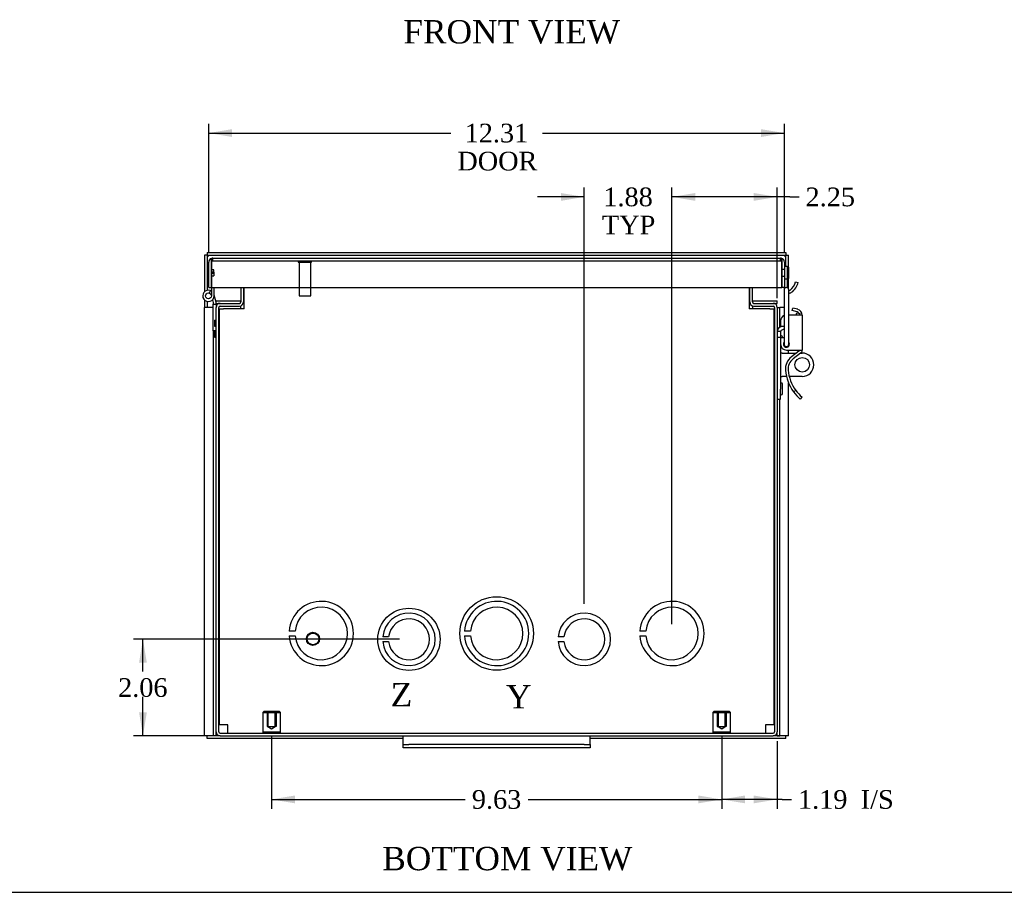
# Model space of a CAD drawing. Header units: inches. Extents: x 0.2 to 89.8, y -0.5 to 59.8.
# Tile 2 of 10: x 18.9 to 39.9, y 0.2 to 18.8. Entities that reach past the tile are written whole.
import ezdxf
from ezdxf.enums import TextEntityAlignment as Align
from ezdxf.lldxf.tags import DXFTag

# ---------------------------------------------------------------- set-up
doc = ezdxf.new("R2010")
doc.units = ezdxf.units.IN
doc.header["$MEASUREMENT"] = 0
for name, color, linetype in [('CCH03753_1', 7, 'Continuous'), ('CCH03753_2', 7, 'Continuous'), ('CCH03754', 7, 'Continuous'), ('COM55642-8', 7, 'Continuous'), ('COM55644-7', 7, 'Continuous'), ('COM55647-8', 7, 'Continuous'), ('COM55648-8', 7, 'Continuous'), ('COM55649-7', 7, 'Continuous'), ('COM55706', 7, 'Continuous'), ('Default', 7, 'Continuous'), ('GSK11095', 7, 'Continuous'), ('HNG14593', 7, 'Continuous'), ('HNG14593-2', 7, 'Continuous'), ('HNG14593-3', 7, 'Continuous'), ('RVT19019', 7, 'Continuous'), ('STD21878', 7, 'Continuous'), ('STD26152', 7, 'Continuous')]:
    doc.layers.add(name, color=color, linetype=linetype)
doc.styles.add('SEACAD_Times_New_Roman', font='times.ttf')
tags = doc.linetypes.add('CENTER2', pattern=[1.125, 0.75, -0.125, 0.125, -0.125]).pattern_tags.tags
tags[10:11] = [DXFTag(74, 4), DXFTag(75, 0), DXFTag(340, '0'), DXFTag(46, 0.0), DXFTag(50, 0.0), DXFTag(44, 0.0), DXFTag(45, 0.0)]
tags[8:9] = [DXFTag(74, 4), DXFTag(75, 0), DXFTag(340, '0'), DXFTag(46, 0.0), DXFTag(50, 0.0), DXFTag(44, 0.0), DXFTag(45, 0.0)]
tags[6:7] = [DXFTag(74, 4), DXFTag(75, 0), DXFTag(340, '0'), DXFTag(46, 0.0), DXFTag(50, 0.0), DXFTag(44, 0.0), DXFTag(45, 0.0)]
tags[4:5] = [DXFTag(74, 4), DXFTag(75, 0), DXFTag(340, '0'), DXFTag(46, 0.0), DXFTag(50, 0.0), DXFTag(44, 0.0), DXFTag(45, 0.0)]
tags = doc.linetypes.add('HIDDEN2', pattern=[0.1875, 0.125, -0.0625]).pattern_tags.tags
tags[6:7] = [DXFTag(74, 4), DXFTag(75, 0), DXFTag(340, '0'), DXFTag(46, 0.0), DXFTag(50, 0.0), DXFTag(44, 0.0), DXFTag(45, 0.0)]
tags[4:5] = [DXFTag(74, 4), DXFTag(75, 0), DXFTag(340, '0'), DXFTag(46, 0.0), DXFTag(50, 0.0), DXFTag(44, 0.0), DXFTag(45, 0.0)]
doc.dimstyles.new('HAMMOND_(STH_-_66x44)', dxfattribs={"dimtxt": 0.4, "dimasz": 0.5, "dimexe": 0.2, "dimexo": 0.2, "dimgap": 0.1, "dimtad": 0, "dimtih": 1, "dimtoh": 1, "dimzin": 0, "dimdsep": 46, "dimtxsty": 'SEACAD_Times_New_Roman', "dimblk1": '_SE_FILLED', "dimblk2": '_SE_FILLED', "dimsah": 1, "dimcen": 0.2, "dimadec": 0, "dimazin": 0, "dimtfac": 0.8, "dimtofl": 0, "dimtmove": 0, "dimatfit": 3, "dimfxl": 1, "dimtolj": 1, "dimtzin": 0, "dimarcsym": 0})

# ---------------------------------------------------------------- blocks, each defined once
blk = doc.blocks.new('SE5')
at = {"layer": 'CCH03753_1', "color": 7, "linetype": 'Continuous'}
for p, q in [((35.221, 13.049), (35.221, 12.949)), ((35.221, 12.949), (35.221, 11.985)), ((35.321, 12.949), (35.321, 13.049)), ((35.321, 11.985), (35.321, 12.949)), ((35.394, 12.604), (35.408, 12.659)), ((35.514, 12.632), (35.408, 12.659)), ((35.522, 12.51), (35.321, 12.51)), ((35.5, 12.577), (35.394, 12.604)), ((35.608, 12.51), (35.522, 12.51)), ((35.608, 12.51), (35.608, 11.76)), ((35.146, 12.385), (35.146, 12.27)), ((35.146, 12.27), (35.221, 12.27)), ((35.146, 12.02), (35.146, 11.885)), ((35.221, 12.02), (35.146, 12.02)), ((35.221, 11.985), (35.221, 11.885)), ((35.321, 11.885), (35.321, 11.985)), ((35.271, 11.76), (35.522, 11.76)), ((35.54, 11.737), (35.379, 11.615)), ((35.574, 11.692), (35.414, 11.57)), ((35.522, 11.76), (35.608, 11.76)), ((35.551, 11.76), (35.551, 11.76)), ((35.608, 11.76), (35.608, 11.76)), ((35.471, 10.899), (35.425, 10.865)), ((35.569, 10.709), (35.606, 10.752)), ((35.571, 10.707), (35.608, 10.75)), ((35.606, 10.752), (35.608, 10.75)), ((35.569, 10.709), (35.571, 10.707))]:
    blk.add_line(p, q, dxfattribs=at)
for centre, radius, start, end in [((35.271, 13.049), 0.05, 0, 180), ((35.271, 12.385), 0.125, 113.5782, 180), ((35.483, 12.51), 0.0684, 31.6239, 75.5001), ((35.483, 12.51), 0.125, 0, 75.5001), ((35.271, 11.885), 0.125, 180, 270), ((35.271, 11.885), 0.065, 140.2849, 0), ((35.271, 11.885), 0.05, 180, 0), ((35.271, 11.885), 0.065, 0, 39.7151), ((35.576, 11.356), 0.326, 127.2123, 185.0305), ((35.522, 11.76), 0.029, 307.2123, 0), ((35.522, 11.76), 0.086, 307.2123, 0), ((35.576, 11.356), 0.269, 127.2123, 185.0305), ((36.17, 11.408), 0.922, 185.0305, 216.059), ((36.17, 11.408), 0.865, 185.0305, 216.059), ((36.17, 11.408), 0.922, 216.059, 229.2865), ((36.17, 11.408), 0.865, 216.059, 229.2865)]:
    blk.add_arc(centre, radius, start, end, dxfattribs=at)
at = {"layer": 'CCH03753_2', "color": 7, "linetype": 'Continuous'}
for p, q in [((35.494, 12.56), (35.563, 12.54)), ((35.133, 12.25), (35.174, 12.27)), ((35.166, 12.186), (35.221, 12.214)), ((35.146, 12.157), (35.074, 12.157)), ((35.146, 12.027), (35.074, 12.027)), ((35.146, 12.157), (35.146, 12.027)), ((35.146, 12.027), (35.146, 12.02)), ((35.146, 11.885), (35.146, 10.925)), ((35.182, 11.696), (35.146, 11.696)), ((35.182, 11.696), (35.486, 11.696)), ((35.58, 11.696), (35.609, 11.696)), ((35.146, 11.196), (35.182, 11.196)), ((35.273, 11.196), (35.182, 11.196)), ((35.609, 11.196), (35.332, 11.196)), ((35.146, 10.707), (35.146, 10.925)), ((35.074, 10.707), (35.146, 10.707))]:
    blk.add_line(p, q, dxfattribs=at)
blk.add_circle((35.609, 11.446), 0.156, dxfattribs=at)
for centre, radius, start, end in [((35.155, 12.656), 0.352, 335.5897, 344.1404), ((35.155, 12.656), 0.424, 339.9333, 344.1404), ((35.182, 12.153), 0.108, 116.9264, 177.9953), ((35.182, 12.153), 0.036, 116.9264, 180), ((35.609, 11.446), 0.25, 270, 90)]:
    blk.add_arc(centre, radius, start, end, dxfattribs=at)
at = {"layer": 'CCH03754', "color": 7, "linetype": 'Continuous'}
for p, q in [((35.229, 13.557), (35.286, 13.557)), ((35.286, 13.557), (35.286, 13.287)), ((35.229, 13.287), (35.286, 13.287)), ((35.286, 13.287), (35.286, 13.097)), ((35.229, 13.076), (35.229, 13.102)), ((35.467, 13.22), (35.523, 13.207))]:
    blk.add_line(p, q, dxfattribs=at)
for centre, radius, start, end in [((35.168, 13.29), 0.307, 306.2343, 346.9117), ((35.168, 13.29), 0.364, 306.2343, 346.9117), ((35.326, 13.075), 0.0402, 262.7792, 306.2343), ((35.326, 13.075), 0.0972, 267.0219, 306.2343)]:
    blk.add_arc(centre, radius, start, end, dxfattribs=at)
at = {"layer": 'COM55642-8', "color": 7, "linetype": 'Continuous'}
for p, q in [((23.603, 13.102), (23.603, 12.789)), ((23.66, 13.102), (23.66, 12.789)), ((34.488, 12.789), (34.488, 13.102)), ((34.545, 12.789), (34.545, 13.102)), ((23.074, 3.596), (23.074, 12.674)), ((23.131, 3.596), (23.131, 12.674)), ((23.16, 12.76), (23.574, 12.76)), ((23.16, 12.703), (23.574, 12.703)), ((34.574, 12.76), (34.988, 12.76)), ((34.574, 12.703), (34.988, 12.703)), ((35.017, 12.674), (35.017, 3.596)), ((35.074, 12.674), (35.074, 3.596)), ((23.038, 12.403), (23.074, 12.403)), ((23.038, 12.403), (23.038, 12.34)), ((23.038, 12.34), (23.074, 12.34)), ((23.038, 12.34), (23.038, 12.335)), ((23.038, 12.335), (23.074, 12.335)), ((23.038, 12.335), (23.038, 12.272)), ((23.038, 12.272), (23.074, 12.272)), ((23.038, 12.17), (23.074, 12.17)), ((23.038, 12.17), (23.038, 12.107)), ((23.038, 12.107), (23.074, 12.107)), ((23.038, 12.107), (23.038, 12.102)), ((23.038, 12.102), (23.074, 12.102)), ((23.038, 12.102), (23.038, 12.039)), ((23.038, 12.039), (23.074, 12.039)), ((23.16, 3.567), (34.988, 3.567)), ((23.16, 3.51), (34.988, 3.51))]:
    blk.add_line(p, q, dxfattribs=at)
for centre, radius, start, end in [((23.16, 12.674), 0.086, 90, 180), ((23.16, 12.674), 0.029, 90, 180), ((23.574, 12.789), 0.086, 270, 0), ((23.574, 12.789), 0.029, 270, 0), ((34.574, 12.789), 0.086, 180, 270), ((34.574, 12.789), 0.029, 180, 270), ((34.988, 12.674), 0.086, 0, 90), ((34.988, 12.674), 0.029, 0, 90), ((23.16, 3.596), 0.086, 180, 270), ((23.16, 3.596), 0.029, 180, 270), ((34.988, 3.596), 0.086, 270, 0), ((34.988, 3.596), 0.029, 270, 0)]:
    blk.add_arc(centre, radius, start, end, dxfattribs=at)
at = {"layer": 'COM55644-7', "color": 7, "linetype": 'Continuous'}
for p, q in [((22.974, 13.641), (22.974, 13.722)), ((22.974, 13.722), (22.974, 13.67)), ((23.003, 13.727), (35.143, 13.727)), ((35.172, 13.641), (35.172, 13.722)), ((35.172, 13.722), (35.172, 13.67)), ((22.917, 13.102), (22.917, 13.641)), ((22.974, 13.641), (22.974, 13.102)), ((22.974, 13.102), (22.974, 13.483)), ((22.974, 13.48), (22.974, 13.48)), ((35.172, 13.102), (35.172, 13.641)), ((35.172, 13.483), (35.172, 13.102)), ((35.229, 13.641), (35.229, 13.102)), ((22.974, 13.425), (22.974, 13.425)), ((22.974, 13.405), (22.974, 13.405)), ((22.974, 13.349), (22.974, 13.349)), ((22.917, 13.102), (22.974, 13.102)), ((22.974, 13.102), (35.172, 13.102)), ((35.229, 13.102), (35.172, 13.102))]:
    blk.add_line(p, q, dxfattribs=at)
at = {"layer": 'COM55644-7', "color": 7, "linetype": 'HIDDEN2'}
for p, q in [((23.003, 13.67), (23.003, 13.727)), ((35.143, 13.67), (35.143, 13.727)), ((22.974, 13.67), (22.974, 13.641)), ((22.974, 13.483), (22.974, 13.641)), ((23.024, 13.48), (22.974, 13.48)), ((23.003, 13.67), (35.143, 13.67)), ((23.024, 13.425), (23.024, 13.48)), ((35.172, 13.67), (35.172, 13.641)), ((35.172, 13.641), (35.172, 13.483)), ((35.229, 13.482), (35.172, 13.482)), ((23.024, 13.425), (22.974, 13.425)), ((22.974, 13.405), (23.024, 13.405)), ((22.974, 13.349), (23.024, 13.349)), ((23.024, 13.425), (23.024, 13.405)), ((23.024, 13.405), (23.024, 13.349)), ((35.172, 13.345), (35.229, 13.345))]:
    blk.add_line(p, q, dxfattribs=at)
at = {"layer": 'COM55644-7', "color": 7, "linetype": 'Continuous'}
for centre, start, end in [((23.003, 13.641), 109.7069, 180), ((23.003, 13.641), 90, 109.7069), ((35.143, 13.641), 70.2931, 90), ((35.143, 13.641), 0, 70.2931)]:
    blk.add_arc(centre, 0.086, start, end, dxfattribs=at)
at = {"layer": 'COM55644-7', "color": 7, "linetype": 'HIDDEN2'}
for centre, start, end in [((23.003, 13.641), 90, 180), ((35.143, 13.641), 0, 90)]:
    blk.add_arc(centre, 0.029, start, end, dxfattribs=at)
at = {"layer": 'COM55644-7', "color": 7, "linetype": 'Continuous'}
for centre, start_param, end_param in [((23.003, 13.641), 3.141593, 3.485544), ((35.143, 13.641), 2.797642, 3.141593)]:
    blk.add_ellipse(centre, major_axis=(0, -0.086), ratio=0.997285, start_param=start_param, end_param=end_param, dxfattribs=at)
at = {"layer": 'COM55644-7', "color": 7, "linetype": 'HIDDEN2'}
for centre, start_param, end_param in [((23.003, 13.641), 3.141593, 4.712389), ((35.143, 13.641), 1.570796, 3.141593)]:
    blk.add_ellipse(centre, major_axis=(0, -0.029), ratio=0.997285, start_param=start_param, end_param=end_param, dxfattribs=at)
at = {"layer": 'COM55647-8', "color": 7, "linetype": 'Continuous'}
for p, q in [((22.886, 13.793), (22.829, 13.793)), ((22.829, 13.793), (22.829, 13.012)), ((22.886, 13.793), (22.915, 13.764)), ((22.886, 13.793), (22.886, 13.04)), ((22.887, 13.85), (22.887, 13.793)), ((22.887, 13.85), (35.261, 13.85)), ((22.887, 13.793), (22.915, 13.764)), ((22.887, 13.793), (35.261, 13.793)), ((35.261, 13.793), (35.232, 13.764)), ((35.261, 13.793), (35.232, 13.764)), ((35.261, 13.85), (35.261, 13.793)), ((35.261, 13.557), (35.261, 13.793)), ((35.261, 13.793), (35.318, 13.793)), ((35.318, 13.534), (35.318, 13.793)), ((35.318, 13.065), (35.318, 13.293)), ((22.829, 12.829), (22.829, 12.673)), ((22.855, 12.673), (22.829, 12.673)), ((22.829, 3.51), (22.829, 12.673)), ((23.008, 12.673), (22.855, 12.673)), ((22.886, 12.8), (22.886, 12.673)), ((23.014, 12.673), (23.008, 12.673)), ((35.074, 12.673), (35.131, 12.673)), ((35.131, 12.249), (35.131, 12.673)), ((35.139, 12.673), (35.131, 12.673)), ((35.221, 12.673), (35.139, 12.673)), ((23.017, 3.51), (23.017, 12.17)), ((35.318, 11.841), (35.318, 11.87)), ((35.318, 11.696), (35.318, 11.76)), ((35.318, 3.51), (35.318, 11.055)), ((35.131, 3.51), (35.131, 10.707)), ((23.074, 3.51), (23.074, 3.596)), ((35.074, 3.51), (35.074, 3.596)), ((22.855, 3.51), (22.829, 3.51)), ((23.008, 3.51), (22.855, 3.51)), ((22.887, 3.453), (22.887, 3.51)), ((23.16, 3.51), (22.887, 3.51)), ((27.074, 3.453), (22.887, 3.453)), ((23.017, 3.51), (23.008, 3.51)), ((23.074, 3.51), (23.017, 3.51)), ((35.261, 3.453), (31.074, 3.453)), ((35.261, 3.51), (34.988, 3.51)), ((35.074, 3.51), (35.131, 3.51)), ((35.139, 3.51), (35.131, 3.51)), ((35.293, 3.51), (35.139, 3.51)), ((35.261, 3.453), (35.261, 3.51)), ((35.318, 3.51), (35.293, 3.51))]:
    blk.add_line(p, q, dxfattribs=at)
at = {"layer": 'COM55648-8', "color": 7, "linetype": 'Continuous'}
for p, q in [((23.672, 12.646), (23.672, 13.102)), ((34.475, 13.102), (34.475, 12.646)), ((23.144, 3.747), (23.144, 12.646)), ((23.144, 12.646), (23.23, 12.646)), ((23.672, 12.646), (23.23, 12.646)), ((34.918, 12.646), (34.475, 12.646)), ((34.918, 12.646), (35.004, 12.646)), ((35.004, 12.646), (35.004, 3.747)), ((24.764, 5.748), (24.638, 5.748)), ((28.514, 5.748), (28.388, 5.748)), ((32.264, 5.748), (32.138, 5.748)), ((24.638, 5.648), (24.764, 5.648)), ((26.764, 5.623), (26.639, 5.623)), ((26.639, 5.523), (26.764, 5.523)), ((28.388, 5.648), (28.514, 5.648)), ((30.514, 5.623), (30.389, 5.623)), ((30.389, 5.523), (30.514, 5.523)), ((32.138, 5.648), (32.264, 5.648)), ((23.23, 3.747), (23.144, 3.747)), ((23.324, 3.747), (23.23, 3.747)), ((23.324, 3.653), (23.324, 3.747)), ((23.324, 3.567), (23.324, 3.653)), ((34.824, 3.747), (34.824, 3.653)), ((34.918, 3.747), (34.824, 3.747)), ((34.824, 3.653), (34.824, 3.567)), ((35.004, 3.747), (34.918, 3.747))]:
    blk.add_line(p, q, dxfattribs=at)
for centre, radius, start, end in [((25.324, 5.698), 0.688, 184.1706, 175.8294), ((29.074, 5.698), 0.688, 184.1706, 175.8294), ((32.824, 5.698), 0.688, 184.1706, 175.8294), ((25.324, 5.698), 0.562, 185.0997, 174.9003), ((27.199, 5.573), 0.562, 185.0997, 174.9003), ((29.074, 5.698), 0.562, 185.0997, 174.9003), ((30.949, 5.573), 0.562, 185.0997, 174.9003), ((32.824, 5.698), 0.562, 185.0997, 174.9003), ((27.199, 5.573), 0.438, 186.5624, 173.4376), ((30.949, 5.573), 0.438, 186.5624, 173.4376)]:
    blk.add_arc(centre, radius, start, end, dxfattribs=at)
at = {"layer": 'COM55649-7', "color": 7, "linetype": 'Continuous'}
for p, q in [((23.074, 12.817), (23.603, 12.817)), ((23.074, 12.784), (23.074, 12.817)), ((23.074, 12.76), (23.16, 12.76)), ((23.605, 12.646), (23.605, 12.709)), ((23.672, 12.76), (23.655, 12.76)), ((34.493, 12.76), (34.475, 12.76)), ((34.543, 12.709), (34.543, 12.646)), ((34.545, 12.817), (35.074, 12.817)), ((34.988, 12.76), (35.074, 12.76)), ((35.074, 12.76), (35.074, 12.817))]:
    blk.add_line(p, q, dxfattribs=at)
at = {"layer": 'COM55706', "color": 7, "linetype": 'Continuous'}
for p, q in [((27.074, 3.479), (27.074, 3.51)), ((27.074, 3.333), (27.074, 3.479)), ((31.074, 3.479), (31.074, 3.51)), ((31.074, 3.333), (31.074, 3.479)), ((27.074, 3.323), (27.074, 3.333)), ((27.074, 3.251), (27.074, 3.323)), ((27.074, 3.323), (27.199, 3.323)), ((27.199, 3.251), (27.074, 3.251)), ((30.949, 3.323), (27.199, 3.323)), ((30.949, 3.251), (27.199, 3.251)), ((30.949, 3.323), (31.074, 3.323)), ((31.074, 3.251), (30.949, 3.251)), ((31.074, 3.323), (31.074, 3.333)), ((31.074, 3.323), (31.074, 3.251))]:
    blk.add_line(p, q, dxfattribs=at)
at = {"layer": 'GSK11095', "color": 7, "linetype": 'Continuous'}
for p, q in [((22.974, 13.67), (22.974, 13.67)), ((22.974, 13.67), (22.974, 13.483)), ((22.974, 13.67), (22.974, 13.67)), ((22.974, 13.483), (22.974, 13.483)), ((22.974, 13.483), (22.974, 13.483)), ((35.172, 13.67), (35.172, 13.483)), ((35.172, 13.67), (35.172, 13.67)), ((35.172, 13.67), (35.172, 13.67)), ((35.172, 13.483), (35.172, 13.483)), ((35.172, 13.483), (35.172, 13.483))]:
    blk.add_line(p, q, dxfattribs=at)
at = {"layer": 'HNG14593', "color": 7, "linetype": 'Continuous'}
for p, q in [((22.974, 13.102), (22.974, 12.92)), ((23.034, 12.92), (23.034, 13.102)), ((22.933, 12.979), (22.953, 13.035))]:
    blk.add_line(p, q, dxfattribs=at)
blk.add_arc((22.911, 12.92), 0.122, 69.8804, 0, dxfattribs=at)
at = {"layer": 'HNG14593-2', "color": 7, "linetype": 'Continuous'}
for p, q in [((22.972, 12.936), (22.974, 12.928)), ((23.074, 12.784), (23.034, 12.936)), ((22.999, 12.834), (23.014, 12.776)), ((23.014, 12.776), (23.014, 12.745)), ((23.014, 12.17), (23.014, 12.745)), ((23.014, 12.745), (23.074, 12.745)), ((23.074, 12.745), (23.074, 12.784)), ((23.074, 12.745), (23.074, 12.674)), ((23.074, 12.17), (23.014, 12.17))]:
    blk.add_line(p, q, dxfattribs=at)
blk.add_arc((22.911, 12.92), 0.122, 59.3226, 69.8804, dxfattribs=at)
at = {"layer": 'HNG14593-3', "color": 7, "linetype": 'Continuous'}
blk.add_circle((22.911, 12.92), 0.0625, dxfattribs=at)
at = {"layer": 'RVT19019', "color": 7, "linetype": 'Continuous'}
for p, q in [((35.326, 13.308), (35.326, 13.518)), ((35.172, 13.476), (35.172, 13.476)), ((35.172, 13.351), (35.172, 13.351)), ((35.186, 12.02), (35.186, 12.045)), ((35.017, 12.002), (35.004, 12.002)), ((35.004, 11.877), (35.017, 11.877)), ((35.017, 10.992), (35.004, 10.992)), ((35.186, 10.825), (35.186, 11.035)), ((35.004, 10.867), (35.017, 10.867))]:
    blk.add_line(p, q, dxfattribs=at)
for centre, start, end in [((35.306, 13.518), 0, 180), ((35.306, 13.308), 180, 0), ((35.166, 12.045), 0, 180), ((35.166, 11.835), 180, 275.3334), ((35.166, 11.035), 0, 180), ((35.166, 10.825), 180, 0)]:
    blk.add_arc(centre, 0.02, start, end, dxfattribs=at)
at = {"layer": 'STD21878', "color": 7, "linetype": 'HIDDEN2'}
for p, q in [((24.833, 13.67), (24.833, 13.639)), ((24.833, 13.639), (25.114, 13.639)), ((24.849, 13.639), (24.849, 12.92)), ((25.099, 12.92), (25.099, 13.639)), ((25.114, 13.639), (25.114, 13.67)), ((24.849, 12.92), (25.099, 12.92))]:
    blk.add_line(p, q, dxfattribs=at)
for radius in [0.141, 0.125]:
    blk.add_circle((25.146, 5.582), radius, dxfattribs=at)
at = {"layer": 'STD26152', "color": 7, "linetype": 'HIDDEN2'}
for p, q in [((24.094, 4.027), (24.074, 4.007)), ((24.074, 4.007), (24.449, 4.007)), ((24.074, 4.007), (24.074, 3.587)), ((24.429, 4.027), (24.094, 4.027)), ((24.167, 4.027), (24.167, 3.707)), ((24.184, 4.027), (24.184, 3.707)), ((24.34, 3.707), (24.34, 4.027)), ((24.357, 4.027), (24.357, 3.707)), ((24.449, 4.007), (24.429, 4.027)), ((24.449, 3.587), (24.449, 4.007)), ((33.719, 4.027), (33.699, 4.007)), ((33.699, 4.007), (34.074, 4.007)), ((33.699, 4.007), (33.699, 3.587)), ((34.054, 4.027), (33.719, 4.027)), ((33.792, 4.027), (33.792, 3.707)), ((33.809, 4.027), (33.809, 3.707)), ((33.965, 3.707), (33.965, 4.027)), ((33.982, 4.027), (33.982, 3.707)), ((34.074, 4.007), (34.054, 4.027)), ((34.074, 3.587), (34.074, 4.007)), ((24.449, 3.587), (24.074, 3.587)), ((24.074, 3.587), (24.094, 3.567)), ((24.167, 3.707), (24.184, 3.707)), ((24.184, 3.707), (24.34, 3.707)), ((24.184, 3.707), (24.262, 3.66)), ((24.262, 3.66), (24.34, 3.707)), ((24.357, 3.707), (24.34, 3.707)), ((24.429, 3.567), (24.449, 3.587)), ((34.074, 3.587), (33.699, 3.587)), ((33.699, 3.587), (33.719, 3.567)), ((33.792, 3.707), (33.809, 3.707)), ((33.809, 3.707), (33.965, 3.707)), ((33.809, 3.707), (33.887, 3.66)), ((33.887, 3.66), (33.965, 3.707)), ((33.982, 3.707), (33.965, 3.707)), ((34.054, 3.567), (34.074, 3.587))]:
    blk.add_line(p, q, dxfattribs=at)
blk = doc.blocks.new('DMBLK4213')
at = {"layer": 'Default', "linetype": 'Continuous'}
for points in [[(34.387, 2.065), (34.387, 2.232), (33.887, 2.148)], [(34.574, 2.065), (35.074, 2.148), (34.574, 2.232)]]:
    blk.add_hatch(color=7, dxfattribs=at).paths.add_polyline_path(points)
at = {"layer": 'Default', "color": 7, "linetype": 'Continuous'}
for p, q in [((33.887, 3.507), (33.887, 1.948)), ((35.074, 3.396), (35.074, 1.948)), ((35.179, 2.148), (33.887, 2.148)), ((35.179, 2.148), (35.379, 2.148))]:
    blk.add_line(p, q, dxfattribs=at)
at = {"layer": 'Default', "color": 7, "linetype": 'Continuous', "style": 'SEACAD_Times_New_Roman'}
for s, p in [('1.19', (35.519, 2.348)), ('I/S', (36.861, 2.348))]:
    blk.add_text(s, height=0.4, dxfattribs=at).set_placement(p, align=Align.TOP_LEFT)
blk = doc.blocks.new('_SE_FILLED')
at = {"color": 0}
blk.add_line((0, 0), (-1, 0), dxfattribs=at)
blk.add_solid([(0, 0), (-1, -0.1665), (-1, 0.1665), (0, 0)], dxfattribs=at)
blk = doc.blocks.new('DMBLK4214')
at = {"layer": 'Default', "linetype": 'Continuous'}
for points in [[(24.762, 2.065), (24.762, 2.232), (24.262, 2.148)], [(33.387, 2.065), (33.887, 2.148), (33.387, 2.232)]]:
    blk.add_hatch(color=7, dxfattribs=at).paths.add_polyline_path(points)
at = {"layer": 'Default', "color": 7, "linetype": 'Continuous'}
for p, q in [((24.262, 3.507), (24.262, 1.948)), ((33.887, 3.507), (33.887, 1.948)), ((24.262, 2.148), (28.404, 2.148)), ((29.745, 2.148), (33.887, 2.148))]:
    blk.add_line(p, q, dxfattribs=at)
at = {"layer": 'Default', "color": 7, "linetype": 'Continuous', "style": 'SEACAD_Times_New_Roman'}
blk.add_text('9.63', height=0.4, dxfattribs=at).set_placement((28.544, 2.348), align=Align.TOP_LEFT)
blk = doc.blocks.new('DMBLK4217')
at = {"layer": 'Default', "linetype": 'Continuous'}
for points in [[(33.324, 15.12), (32.824, 15.037), (33.324, 14.953)], [(34.574, 15.12), (34.574, 14.953), (35.074, 15.037)]]:
    blk.add_hatch(color=7, dxfattribs=at).paths.add_polyline_path(points)
at = {"layer": 'Default', "color": 7, "linetype": 'Continuous'}
for p, q in [((32.824, 5.898), (32.824, 15.237)), ((35.074, 12.874), (35.074, 15.237)), ((35.341, 15.037), (32.824, 15.037)), ((35.341, 15.037), (35.541, 15.037))]:
    blk.add_line(p, q, dxfattribs=at)
at = {"layer": 'Default', "color": 7, "linetype": 'Continuous', "style": 'SEACAD_Times_New_Roman'}
blk.add_text('2.25', height=0.4, dxfattribs=at).set_placement((35.681, 15.237), align=Align.TOP_LEFT)
blk = doc.blocks.new('DMBLK4218')
at = {"layer": 'Default', "linetype": 'Continuous'}
for points in [[(21.427, 5.073), (21.593, 5.073), (21.51, 5.573)], [(21.427, 4.01), (21.51, 3.51), (21.593, 4.01)]]:
    blk.add_hatch(color=7, dxfattribs=at).paths.add_polyline_path(points)
at = {"layer": 'Default', "color": 7, "linetype": 'Continuous'}
for p, q in [((26.999, 5.573), (21.31, 5.573)), ((21.51, 4.882), (21.51, 5.573)), ((21.51, 3.51), (21.51, 4.342)), ((22.96, 3.51), (21.31, 3.51))]:
    blk.add_line(p, q, dxfattribs=at)
at = {"layer": 'Default', "color": 7, "linetype": 'Continuous', "style": 'SEACAD_Times_New_Roman'}
blk.add_text('2.06', height=0.4, dxfattribs=at).set_placement((20.979, 4.742), align=Align.TOP_LEFT)
blk = doc.blocks.new('DMBLK4220')
at = {"layer": 'Default', "linetype": 'Continuous'}
for points in [[(23.417, 16.486), (22.917, 16.403), (23.417, 16.319)], [(34.729, 16.486), (34.729, 16.319), (35.229, 16.403)]]:
    blk.add_hatch(color=7, dxfattribs=at).paths.add_polyline_path(points)
at = {"layer": 'Default', "color": 7, "linetype": 'Continuous'}
for p, q in [((22.917, 13.841), (22.917, 16.603)), ((35.229, 13.841), (35.229, 16.603)), ((22.917, 16.403), (28.094, 16.403)), ((30.052, 16.403), (35.229, 16.403))]:
    blk.add_line(p, q, dxfattribs=at)
at = {"layer": 'Default', "color": 7, "linetype": 'Continuous', "style": 'SEACAD_Times_New_Roman'}
for s, p in [('12.31', (28.39, 16.603)), ('DOOR', (28.234, 16.003))]:
    blk.add_text(s, height=0.4, dxfattribs=at).set_placement(p, align=Align.TOP_LEFT)
blk = doc.blocks.new('SE9')
at = {"color": 7, "linetype": 'Continuous', "style": 'SEACAD_Times_New_Roman'}
blk.add_text('Z', height=0.5, dxfattribs=at).set_placement((26.809, 4.639), align=Align.TOP_LEFT)
blk = doc.blocks.new('SE8')
at = {"layer": 'Default', "color": 7, "linetype": 'CENTER2'}
blk.add_circle((27.199, 5.573), 0.666, dxfattribs=at)
at = {"layer": 'Default'}
blk.add_blockref('SE9', (0, 0), dxfattribs=at)
blk = doc.blocks.new('SE12')
at = {"color": 7, "linetype": 'Continuous', "style": 'SEACAD_Times_New_Roman'}
blk.add_text('Y', height=0.5, dxfattribs=at).set_placement((29.273, 4.594), align=Align.TOP_LEFT)
blk = doc.blocks.new('SE11')
at = {"layer": 'Default', "color": 7, "linetype": 'CENTER2'}
blk.add_circle((29.074, 5.698), 0.787, dxfattribs=at)
at = {"layer": 'Default'}
blk.add_blockref('SE12', (0, 0), dxfattribs=at)
blk = doc.blocks.new('DMBLK4229')
at = {"layer": 'Default', "linetype": 'Continuous'}
for points in [[(30.449, 15.12), (30.449, 14.953), (30.949, 15.037)], [(33.324, 15.12), (32.824, 15.037), (33.324, 14.953)]]:
    blk.add_hatch(color=7, dxfattribs=at).paths.add_polyline_path(points)
at = {"layer": 'Default', "color": 7, "linetype": 'Continuous'}
for p, q in [((30.949, 6.335), (30.949, 15.237)), ((32.824, 5.898), (32.824, 15.237)), ((30.949, 15.037), (29.949, 15.037)), ((33.824, 15.037), (32.824, 15.037))]:
    blk.add_line(p, q, dxfattribs=at)
at = {"layer": 'Default', "color": 7, "linetype": 'Continuous', "style": 'SEACAD_Times_New_Roman'}
for s, p in [('1.88', (31.356, 15.237)), ('TYP', (31.327, 14.637))]:
    blk.add_text(s, height=0.4, dxfattribs=at).set_placement(p, align=Align.TOP_LEFT)
blk = doc.blocks.new('BORDER')
at = {"layer": 'Default', "color": 7, "linetype": 'Continuous'}
blk.add_line((-41.86, 0), (0, 0), dxfattribs=at)

msp = doc.modelspace()

# ---------------------------------------------------------------- block references
at = {"layer": 'Default', "color": 7, "xscale": 2.14, "yscale": 2.14, "zscale": 2.14}
msp.add_blockref('BORDER', (89.818, 0.161), dxfattribs=at)
at = {"layer": 'Default'}
for name in ['SE5', 'SE11', 'SE8']:
    msp.add_blockref(name, (0, 0), dxfattribs=at)

# ---------------------------------------------------------------- texts
at = {"layer": 'Default', "color": 7, "linetype": 'Continuous', "style": 'SEACAD_Times_New_Roman'}
for s, p in [('FRONT VIEW', (27.079, 18.819)), ('BOTTOM VIEW', (26.628, 1.133))]:
    msp.add_text(s, height=0.5, dxfattribs=at).set_placement(p, align=Align.TOP_LEFT)

# ---------------------------------------------------------------- dimensions: what is measured, and where the dimension line sits
at = {"layer": 'Default', "color": 7, "linetype": 'Continuous'}
for base, p1, p2, angle, text, picture, middle, dimtype in [((22.917, 16.403), (22.917, 13.641), (35.229, 13.641), 0, '\\A1;<>\\PDOOR', 'DMBLK4220', (29.073, 16.403), 161), ((21.51, 5.573), (23.16, 3.51), (27.199, 5.573), 90, '\\A1;<>', 'DMBLK4218', (21.51, 4.542), 160), ((24.261930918, 2.148206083), (24.261930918, 3.707398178), (33.886930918, 3.707398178), 0, '\\A1;<>', 'DMBLK4214', (29.074431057, 2.148206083), 161)]:
    dim = msp.add_linear_dim(base=base, p1=p1, p2=p2, angle=angle, text=text, dimstyle='HAMMOND_(STH_-_66x44)', dxfattribs=at)
    dim.commit()
    dim.dimension.update_dxf_attribs({"geometry": picture, "text_midpoint": middle, "dimtype": dimtype})
dim = msp.add_linear_dim(base=(30.948930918, 15.036628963), p1=(32.823930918, 5.697898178), p2=(30.948930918, 6.135398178), text='\\A1;<>\\PTYP', dimstyle='HAMMOND_(STH_-_66x44)', dxfattribs=at)
dim.commit()
dim.dimension.update_dxf_attribs({"geometry": 'DMBLK4229', "text_midpoint": (31.886430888, 15.036628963), "dimtype": 160})
for base, p1, p2, text, picture, middle in [((32.824, 15.037), (35.074, 12.674), (32.824, 5.698), '\\A1;<>', 'DMBLK4217', (35.541, 15.037)), ((33.887, 2.148), (35.074, 3.596), (33.887, 3.707), '\\A1;<> I/S', 'DMBLK4213', (35.379, 2.148))]:
    dim = msp.add_linear_dim(base=base, p1=p1, p2=p2, text=text, dimstyle='HAMMOND_(STH_-_66x44)', override={"dimtmove": 1}, dxfattribs=at)
    dim.commit()
    dim.dimension.update_dxf_attribs({"geometry": picture, "text_midpoint": middle, "dimtype": 160})

doc.saveas('drawing.dxf')
